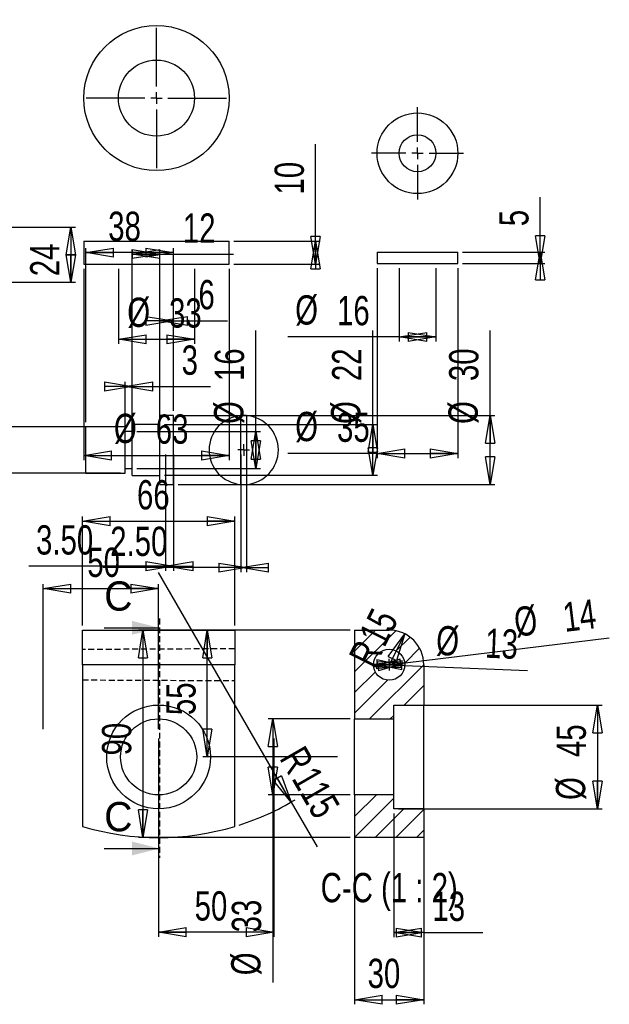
# Model space of a CAD drawing. Extents: x -13 to 240, y -14 to 200.
# Tile 2 of 2: x 112 to 240, y -14 to 200. Entities that reach past the tile are written whole.
import ezdxf

# ---------------------------------------------------------------- set-up
doc = ezdxf.new("R2010")
doc.units = 0
doc.header["$PDSIZE"] = -1
doc.linetypes.add('CENTERX2', pattern=[20.32, 12.7, -2.54, 2.54, -2.54])
doc.linetypes.add('HIDDEN', pattern=[1.905, 1.27, -0.635])
doc.layers.get('0').update_dxf_attribs({"linetype": 'CONTINUOUS'})
doc.layers.get('DEFPOINTS').update_dxf_attribs({"linetype": 'CONTINUOUS'})
doc.styles.add('SLDTEXTSTYLE0', font='txt', dxfattribs={"width": 0.75})
doc.dimstyles.new('SLDDIMSTYLE0', dxfattribs={"dimtxt": 6.35, "dimasz": 6, "dimexe": 1, "dimexo": 0.0625, "dimgap": 1.5875, "dimtad": 2, "dimlfac": 2, "dimzin": 12, "dimtxsty": 'STANDARD', "dimblk1": 'CLOSED', "dimblk2": 'CLOSED', "dimsah": 1, "dimcen": 0.09, "dimclrd": 7, "dimclre": 7, "dimclrt": 7, "dimazin": 3, "dimtfac": 1, "dimtdec": 4, "dimtofl": 0, "dimtmove": 0, "dimatfit": 3, "dimtolj": 1, "dimtzin": 12})
doc.dimstyles.new('SLDDIMSTYLE1', dxfattribs={"dimtxt": 6.35, "dimasz": 6, "dimexe": 1, "dimexo": 0.0625, "dimgap": 1.5875, "dimtad": 2, "dimlfac": 2, "dimzin": 12, "dimtxsty": 'STANDARD', "dimblk1": 'CLOSED', "dimblk2": 'CLOSED', "dimsah": 1, "dimcen": 0.09, "dimclrd": 7, "dimclre": 7, "dimclrt": 7, "dimazin": 3, "dimtfac": 1, "dimtdec": 4, "dimtofl": 0, "dimtmove": 0, "dimatfit": 3, "dimtolj": 1, "dimtzin": 12})
doc.dimstyles.new('SLDDIMSTYLE2', dxfattribs={"dimtxt": 6.35, "dimasz": 6, "dimexe": 1, "dimexo": 0.0625, "dimgap": 1.5875, "dimtad": 2, "dimlfac": 2, "dimzin": 12, "dimtxsty": 'STANDARD', "dimblk1": 'CLOSED', "dimblk2": 'CLOSED', "dimsah": 1, "dimcen": 0.09, "dimclrd": 7, "dimclre": 7, "dimclrt": 7, "dimazin": 3, "dimtfac": 1, "dimtdec": 4, "dimtofl": 0, "dimtmove": 0, "dimatfit": 3, "dimtolj": 1, "dimtzin": 12})
doc.dimstyles.new('SLDDIMSTYLE4', dxfattribs={"dimtxt": 6.35, "dimasz": 6, "dimexe": 1, "dimexo": 0.0625, "dimgap": 1.5875, "dimtad": 2, "dimlfac": 2, "dimzin": 12, "dimtxsty": 'STANDARD', "dimblk1": 'CLOSED', "dimblk2": 'CLOSED', "dimsah": 1, "dimcen": 0.09, "dimclrd": 7, "dimclre": 7, "dimclrt": 7, "dimazin": 3, "dimtfac": 1, "dimtdec": 4, "dimtofl": 0, "dimtmove": 0, "dimatfit": 3, "dimtolj": 1, "dimtzin": 12})
doc.dimstyles.new('SLDDIMSTYLE6', dxfattribs={"dimtxt": 6.35, "dimasz": 6, "dimexe": 1, "dimexo": 0.0625, "dimgap": 1.5875, "dimtad": 2, "dimlfac": 2, "dimzin": 12, "dimtxsty": 'STANDARD', "dimblk1": 'CLOSED', "dimblk2": 'CLOSED', "dimsah": 1, "dimcen": 0.09, "dimclrd": 7, "dimclre": 7, "dimclrt": 7, "dimazin": 3, "dimtfac": 1, "dimtdec": 4, "dimtmove": 0, "dimatfit": 3, "dimtolj": 1, "dimtzin": 12})
doc.dimstyles.new('SLDDIMSTYLE7', dxfattribs={"dimtxt": 6.35, "dimasz": 6, "dimexe": 1, "dimexo": 0.0625, "dimgap": 1.5875, "dimtad": 2, "dimlfac": 2, "dimzin": 4, "dimtxsty": 'STANDARD', "dimblk1": 'CLOSED', "dimblk2": 'CLOSED', "dimsah": 1, "dimcen": 0.09, "dimclrd": 7, "dimclre": 7, "dimclrt": 7, "dimazin": 3, "dimtfac": 1, "dimtdec": 4, "dimtofl": 0, "dimtmove": 0, "dimatfit": 3, "dimtolj": 1, "dimtzin": 12})

# ---------------------------------------------------------------- blocks, each defined once
blk = doc.blocks.new('_CLOSED')
at = {"color": 0, "linetype": 'BYBLOCK'}
for p, q in [((-1, 0.166667), (0, 0)), ((-1, 0.166667), (-1, -0.166667)), ((0, 0), (-1, -0.166667)), ((0, 0), (-1, 0))]:
    blk.add_line(p, q, dxfattribs=at)
blk = doc.blocks.new('*D14')
at = {"color": 7}
for p, q in [((125.54, 68.44), (125.54, 92.09)), ((158.54, 68.44), (158.54, 92.09)), ((125.54, 91.09), (158.54, 91.09))]:
    blk.add_line(p, q, dxfattribs=at)
at = {"layer": 'DEFPOINTS', "color": 7}
for p in [(125.54, 67.44), (158.54, 67.44)]:
    blk.add_point(p, dxfattribs=at)
at = {"xscale": 6, "yscale": 6}
for p, rotation in [((125.54, 91.09), 180), ((158.54, 91.09), 360)]:
    blk.add_blockref('_CLOSED', p, dxfattribs=dict(at, rotation=rotation))
at = {"color": 7, "insert": (137.35, 93.54), "char_height": 6.35, "attachment_point": 7, "style": 'SLDTEXTSTYLE0'}
blk.add_mtext('66', dxfattribs=at)
blk = doc.blocks.new('*D15')
at = {"color": 7}
for q in [(142.04, 79.94), (176.4, 20.43)]:
    blk.add_line((170.79, 30.14), q, dxfattribs=at)
blk.add_arc((142.04, 79.94), 57.5, 287.6722, 300.9963, dxfattribs=at)
at = {"layer": 'DEFPOINTS', "color": 7}
for p in [(142.04, 79.94), (170.79, 30.14)]:
    blk.add_point(p, dxfattribs=at)
at = {"xscale": 6, "yscale": 6, "rotation": 300}
blk.add_blockref('_CLOSED', (170.79, 30.14), dxfattribs=at)
at = {"color": 7, "char_height": 6.35, "attachment_point": 7, "rotation": 300, "style": 'SLDTEXTSTYLE0'}
for s, insert in [('R', (168.11, 39.64)), ('115', (170.68, 35.19))]:
    blk.add_mtext(s, dxfattribs=dict(at, insert=insert))
blk = doc.blocks.new('*D16')
at = {"color": 7}
for p, q in [((117.04, 45.94), (117.04, 77.44)), ((142.04, 45.94), (142.04, 77.44)), ((117.04, 76.44), (142.04, 76.44))]:
    blk.add_line(p, q, dxfattribs=at)
at = {"layer": 'DEFPOINTS', "color": 7}
for p in [(117.04, 44.94), (142.04, 44.94)]:
    blk.add_point(p, dxfattribs=at)
at = {"xscale": 6, "yscale": 6}
for p, rotation in [((117.04, 76.44), 180), ((142.04, 76.44), 360)]:
    blk.add_blockref('_CLOSED', p, dxfattribs=dict(at, rotation=rotation))
at = {"color": 7, "insert": (126.58, 78.89), "char_height": 6.35, "attachment_point": 7, "style": 'SLDTEXTSTYLE0'}
blk.add_mtext('50', dxfattribs=at)
blk = doc.blocks.new('*D17')
at = {"color": 7}
for p, q in [((142.04, 43.94), (142.04, 0.9)), ((167.04, 43.94), (167.04, 0.9)), ((167.04, 1.9), (142.04, 1.9))]:
    blk.add_line(p, q, dxfattribs=at)
at = {"layer": 'DEFPOINTS', "color": 7}
for p in [(142.04, 44.94), (167.04, 44.94)]:
    blk.add_point(p, dxfattribs=at)
at = {"xscale": 6, "yscale": 6}
for p, rotation in [((142.04, 1.9), 180), ((167.04, 1.9), 360)]:
    blk.add_blockref('_CLOSED', p, dxfattribs=dict(at, rotation=rotation))
at = {"color": 7, "insert": (149.85, 4.35), "char_height": 6.35, "attachment_point": 7, "style": 'SLDTEXTSTYLE0'}
blk.add_mtext('50', dxfattribs=at)
blk = doc.blocks.new('*D26')
at = {"color": 7}
for p, q in [((60.5, 154.89), (123.99, 154.89)), ((122.99, 154.89), (122.99, 142.89)), ((60.5, 142.89), (123.99, 142.89))]:
    blk.add_line(p, q, dxfattribs=at)
at = {"layer": 'DEFPOINTS', "color": 7}
for p in [(59.5, 154.89), (59.5, 142.89)]:
    blk.add_point(p, dxfattribs=at)
at = {"xscale": 6, "yscale": 6}
for p, rotation in [((122.99, 154.89), 90), ((122.99, 142.89), 270)]:
    blk.add_blockref('_CLOSED', p, dxfattribs=dict(at, rotation=rotation))
at = {"color": 7, "insert": (120.54, 144.21), "char_height": 6.35, "attachment_point": 7, "rotation": 90, "style": 'SLDTEXTSTYLE0'}
blk.add_mtext('24', dxfattribs=at)
blk = doc.blocks.new('*D28')
at = {"color": 7}
for p, q in [((183.53, 67.44), (137.65, 67.44)), ((138.65, 67.44), (138.65, 22.44)), ((183.53, 22.44), (137.65, 22.44))]:
    blk.add_line(p, q, dxfattribs=at)
at = {"layer": 'DEFPOINTS', "color": 7}
for p in [(184.53, 67.44), (184.53, 22.44)]:
    blk.add_point(p, dxfattribs=at)
at = {"xscale": 6, "yscale": 6}
for p, rotation in [((138.65, 67.44), 90), ((138.65, 22.44), 270)]:
    blk.add_blockref('_CLOSED', p, dxfattribs=dict(at, rotation=rotation))
at = {"color": 7, "insert": (136.2, 40.25), "char_height": 6.35, "attachment_point": 7, "rotation": 90, "style": 'SLDTEXTSTYLE0'}
blk.add_mtext('90', dxfattribs=at)
blk = doc.blocks.new('*D29')
at = {"color": 7}
for p, q in [((184.53, 23.85), (184.53, -13.74)), ((199.53, 23.85), (199.53, -13.74)), ((184.53, -12.74), (199.53, -12.74))]:
    blk.add_line(p, q, dxfattribs=at)
at = {"layer": 'DEFPOINTS', "color": 7}
for p in [(184.53, 24.85), (199.53, 24.85)]:
    blk.add_point(p, dxfattribs=at)
at = {"xscale": 6, "yscale": 6}
for p, rotation in [((184.53, -12.74), 180), ((199.53, -12.74), 360)]:
    blk.add_blockref('_CLOSED', p, dxfattribs=dict(at, rotation=rotation))
at = {"color": 7, "insert": (187.34, -10.29), "char_height": 6.35, "attachment_point": 7, "style": 'SLDTEXTSTYLE0'}
blk.add_mtext('30', dxfattribs=at)
blk = doc.blocks.new('*D30')
at = {"color": 7}
blk.add_line((195.39, 66.64), (192.03, 59.94), dxfattribs=at)
at = {"layer": 'DEFPOINTS', "color": 7}
for p in [(195.39, 66.64), (192.03, 59.94)]:
    blk.add_point(p, dxfattribs=at)
at = {"xscale": 6, "yscale": 6, "rotation": 63.4175821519}
blk.add_blockref('_CLOSED', (195.39, 66.64), dxfattribs=at)
at = {"color": 7, "char_height": 6.35, "attachment_point": 7, "rotation": 63.4176, "style": 'SLDTEXTSTYLE0'}
for s, insert in [('15', (191.05, 63.46)), ('R', (188.76, 58.87))]:
    blk.add_mtext(s, dxfattribs=dict(at, insert=insert))
blk = doc.blocks.new('*D31')
at = {"color": 7}
for p, q in [((183.53, 67.44), (151.59, 67.44)), ((152.59, 39.94), (152.59, 67.44)), ((180.82, 39.94), (151.59, 39.94))]:
    blk.add_line(p, q, dxfattribs=at)
at = {"layer": 'DEFPOINTS', "color": 7}
for p in [(184.53, 67.44), (181.82, 39.94)]:
    blk.add_point(p, dxfattribs=at)
at = {"xscale": 6, "yscale": 6}
for p, rotation in [((152.59, 67.44), 90), ((152.59, 39.94), 270)]:
    blk.add_blockref('_CLOSED', p, dxfattribs=dict(at, rotation=rotation))
at = {"color": 7, "insert": (150.14, 49), "char_height": 6.35, "attachment_point": 7, "rotation": 90, "style": 'SLDTEXTSTYLE0'}
blk.add_mtext('55', dxfattribs=at)
blk = doc.blocks.new('*D32')
at = {"color": 7}
for p, q in [((193.03, 27.69), (193.03, 0.81)), ((199.53, 27.69), (199.53, 0.81)), ((199.53, 1.81), (193.03, 1.81)), ((199.53, 1.81), (212.35, 1.81))]:
    blk.add_line(p, q, dxfattribs=at)
at = {"layer": 'DEFPOINTS', "color": 7}
for p in [(193.03, 28.69), (199.53, 28.69)]:
    blk.add_point(p, dxfattribs=at)
at = {"xscale": 6, "yscale": 6}
for p, rotation in [((193.03, 1.81), 180), ((199.53, 1.81), 360)]:
    blk.add_blockref('_CLOSED', p, dxfattribs=dict(at, rotation=rotation))
at = {"color": 7, "insert": (201.39, 4.26), "char_height": 6.35, "attachment_point": 7, "style": 'SLDTEXTSTYLE0'}
blk.add_mtext('13', dxfattribs=at)
blk = doc.blocks.new('*D33')
at = {"color": 7}
for p, q in [((194.03, 51.19), (238.19, 51.19)), ((237.19, 51.19), (237.19, 28.69)), ((194.03, 28.69), (238.19, 28.69))]:
    blk.add_line(p, q, dxfattribs=at)
at = {"layer": 'DEFPOINTS', "color": 7}
for p in [(193.03, 51.19), (193.03, 28.69)]:
    blk.add_point(p, dxfattribs=at)
at = {"xscale": 6, "yscale": 6}
for p, rotation in [((237.19, 51.19), 90), ((237.19, 28.69), 270)]:
    blk.add_blockref('_CLOSED', p, dxfattribs=dict(at, rotation=rotation))
at = {"color": 7, "char_height": 6.35, "attachment_point": 7, "rotation": 90, "style": 'SLDTEXTSTYLE0'}
for s, insert in [('45', (234.74, 39.91)), ('%%c', (234.74, 30.59))]:
    blk.add_mtext(s, dxfattribs=dict(at, insert=insert))
blk = doc.blocks.new('*D34')
at = {"color": 7}
for p, q in [((183.53, 48.19), (165.8, 48.19)), ((166.8, 48.19), (166.8, 31.69)), ((183.53, 31.69), (165.8, 31.69)), ((166.8, 31.69), (166.8, -9.03))]:
    blk.add_line(p, q, dxfattribs=at)
at = {"layer": 'DEFPOINTS', "color": 7}
for p in [(184.53, 48.19), (184.53, 31.69)]:
    blk.add_point(p, dxfattribs=at)
at = {"xscale": 6, "yscale": 6}
for p, rotation in [((166.8, 48.19), 90), ((166.8, 31.69), 270)]:
    blk.add_blockref('_CLOSED', p, dxfattribs=dict(at, rotation=rotation))
at = {"color": 7, "char_height": 6.35, "attachment_point": 7, "rotation": 90, "style": 'SLDTEXTSTYLE0'}
for s, insert in [('33', (164.35, 1.87)), ('%%c', (164.35, -7.44))]:
    blk.add_mtext(s, dxfattribs=dict(at, insert=insert))
blk = doc.blocks.new('*D35')
at = {"color": 7}
for q in [(239.73, 65.79), (188.56, 59.51)]:
    blk.add_line((195.5, 60.36), q, dxfattribs=at)
at = {"layer": 'DEFPOINTS', "color": 7}
for p in [(195.5, 60.36), (188.56, 59.51)]:
    blk.add_point(p, dxfattribs=at)
at = {"xscale": 6, "yscale": 6}
for p, rotation in [((188.56, 59.51), 187.0025422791), ((195.5, 60.36), 7.0025422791)]:
    blk.add_blockref('_CLOSED', p, dxfattribs=dict(at, rotation=rotation))
at = {"color": 7, "char_height": 6.35, "attachment_point": 7, "rotation": 7.0025, "style": 'SLDTEXTSTYLE0'}
for s, insert in [('%%c', (219.56, 65.74)), ('14', (230.12, 67.04))]:
    blk.add_mtext(s, dxfattribs=dict(at, insert=insert))
blk = doc.blocks.new('*D36')
at = {"color": 7}
for q in [(188.78, 60.07), (221.99, 58.7)]:
    blk.add_line((195.28, 59.8), q, dxfattribs=at)
at = {"layer": 'DEFPOINTS', "color": 7}
for p in [(188.78, 60.07), (195.28, 59.8)]:
    blk.add_point(p, dxfattribs=at)
at = {"xscale": 6, "yscale": 6}
for p, rotation in [((188.78, 60.07), 177.6304623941), ((195.28, 59.8), 357.6304623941)]:
    blk.add_blockref('_CLOSED', p, dxfattribs=dict(at, rotation=rotation))
at = {"color": 7, "char_height": 6.35, "attachment_point": 7, "rotation": 357.6305, "style": 'SLDTEXTSTYLE0'}
for s, insert in [('%%c', (202.08, 61.82)), ('13', (212.71, 61.38))]:
    blk.add_mtext(s, dxfattribs=dict(at, insert=insert))
blk = doc.blocks.new('SW_CENTERMARK4')
at = {"color": 7, "linetype": 'CONTINUOUS'}
for q in [(190.78, 59.94), (192.03, 61.19), (192.03, 58.69), (193.28, 59.94)]:
    blk.add_line((192.03, 59.94), q, dxfattribs=at)
blk = doc.blocks.new('*D38')
at = {"color": 7}
for p, q in [((142.29, 115.02), (142.29, 135.51)), ((145.29, 115.02), (145.29, 135.51)), ((142.29, 134.51), (145.29, 134.51)), ((145.29, 134.51), (156.95, 134.51))]:
    blk.add_line(p, q, dxfattribs=at)
at = {"layer": 'DEFPOINTS', "color": 7}
for p in [(142.29, 114.02), (145.29, 114.02)]:
    blk.add_point(p, dxfattribs=at)
at = {"xscale": 6, "yscale": 6}
for p, rotation in [((145.29, 134.51), 360), ((142.29, 134.51), 180)]:
    blk.add_blockref('_CLOSED', p, dxfattribs=dict(at, rotation=rotation))
at = {"color": 7, "insert": (150.67, 136.96), "char_height": 6.35, "attachment_point": 7, "style": 'SLDTEXTSTYLE0'}
blk.add_mtext('6', dxfattribs=at)
blk = doc.blocks.new('*D39')
at = {"color": 7}
for p, q in [((126.29, 112.52), (126.29, 150.33)), ((145.29, 115.02), (145.29, 150.33)), ((145.29, 149.33), (126.29, 149.33))]:
    blk.add_line(p, q, dxfattribs=at)
at = {"layer": 'DEFPOINTS', "color": 7}
for p in [(145.29, 114.02), (126.29, 111.52)]:
    blk.add_point(p, dxfattribs=at)
at = {"xscale": 6, "yscale": 6}
for p, rotation in [((126.29, 149.33), 180), ((145.29, 149.33), 360)]:
    blk.add_blockref('_CLOSED', p, dxfattribs=dict(at, rotation=rotation))
at = {"color": 7, "insert": (131.11, 151.78), "char_height": 6.35, "attachment_point": 7, "style": 'SLDTEXTSTYLE0'}
blk.add_mtext('38', dxfattribs=at)
blk = doc.blocks.new('*D40')
at = {"color": 7}
for p, q in [((136.29, 113.02), (136.29, 150.03)), ((142.29, 113.02), (142.29, 150.03)), ((136.29, 149.03), (142.29, 149.03)), ((142.29, 149.03), (158.25, 149.03))]:
    blk.add_line(p, q, dxfattribs=at)
at = {"layer": 'DEFPOINTS', "color": 7}
for p in [(136.29, 112.02), (142.29, 112.02)]:
    blk.add_point(p, dxfattribs=at)
at = {"xscale": 6, "yscale": 6}
for p, rotation in [((136.29, 149.03), 180), ((142.29, 149.03), 360)]:
    blk.add_blockref('_CLOSED', p, dxfattribs=dict(at, rotation=rotation))
at = {"color": 7, "insert": (147.29, 151.48), "char_height": 6.35, "attachment_point": 7, "style": 'SLDTEXTSTYLE0'}
blk.add_mtext('12', dxfattribs=at)
blk = doc.blocks.new('*D41')
at = {"color": 7}
for p, q in [((134.79, 111.52), (134.79, 121.3)), ((134.79, 120.3), (136.29, 120.3)), ((136.29, 111.52), (136.29, 121.3)), ((136.29, 120.3), (153.31, 120.3))]:
    blk.add_line(p, q, dxfattribs=at)
at = {"layer": 'DEFPOINTS', "color": 7}
for p in [(134.79, 110.52), (136.29, 110.52)]:
    blk.add_point(p, dxfattribs=at)
at = {"xscale": 6, "yscale": 6}
for p, rotation in [((136.29, 120.3), 360), ((134.79, 120.3), 180)]:
    blk.add_blockref('_CLOSED', p, dxfattribs=dict(at, rotation=rotation))
at = {"color": 7, "insert": (147.03, 122.75), "char_height": 6.35, "attachment_point": 7, "style": 'SLDTEXTSTYLE0'}
blk.add_mtext('3', dxfattribs=at)
blk = doc.blocks.new('*D42')
at = {"color": 7}
for p, q in [((108.11, 111.52), (108.11, 127.82)), ((133.79, 111.52), (107.11, 111.52)), ((108.11, 101.52), (108.11, 111.52)), ((133.79, 101.52), (107.11, 101.52))]:
    blk.add_line(p, q, dxfattribs=at)
at = {"layer": 'DEFPOINTS', "color": 7}
for p in [(134.79, 111.52), (134.79, 101.52)]:
    blk.add_point(p, dxfattribs=at)
at = {"xscale": 6, "yscale": 6}
for p, rotation in [((108.11, 111.52), 90), ((108.11, 101.52), 270)]:
    blk.add_blockref('_CLOSED', p, dxfattribs=dict(at, rotation=rotation))
at = {"color": 7, "char_height": 6.35, "attachment_point": 7, "rotation": 90, "style": 'SLDTEXTSTYLE0'}
for s, insert in [('20', (105.66, 116.86)), ('%%c', (105.66, 107.55))]:
    blk.add_mtext(s, dxfattribs=dict(at, insert=insert))
blk = doc.blocks.new('*D43')
at = {"color": 7}
for p, q in [((213.9, 114.02), (213.9, 132.43)), ((146.29, 114.02), (214.9, 114.02)), ((213.9, 99.02), (213.9, 114.02)), ((146.29, 99.02), (214.9, 99.02))]:
    blk.add_line(p, q, dxfattribs=at)
at = {"layer": 'DEFPOINTS', "color": 7}
for p in [(145.29, 114.02), (145.29, 99.02)]:
    blk.add_point(p, dxfattribs=at)
at = {"xscale": 6, "yscale": 6}
for p, rotation in [((213.9, 114.02), 90), ((213.9, 99.02), 270)]:
    blk.add_blockref('_CLOSED', p, dxfattribs=dict(at, rotation=rotation))
at = {"color": 7, "char_height": 6.35, "attachment_point": 7, "rotation": 90, "style": 'SLDTEXTSTYLE0'}
for s, insert in [('30', (211.45, 121.47)), ('%%c', (211.45, 112.16))]:
    blk.add_mtext(s, dxfattribs=dict(at, insert=insert))
blk = doc.blocks.new('*D44')
at = {"color": 7}
for p, q in [((163.09, 110.52), (163.09, 132.43)), ((137.29, 110.52), (164.09, 110.52)), ((163.09, 102.52), (163.09, 110.52)), ((137.29, 102.52), (164.09, 102.52))]:
    blk.add_line(p, q, dxfattribs=at)
at = {"layer": 'DEFPOINTS', "color": 7}
for p in [(136.29, 110.52), (136.29, 102.52)]:
    blk.add_point(p, dxfattribs=at)
at = {"xscale": 6, "yscale": 6}
for p, rotation in [((163.09, 110.52), 90), ((163.09, 102.52), 270)]:
    blk.add_blockref('_CLOSED', p, dxfattribs=dict(at, rotation=rotation))
at = {"color": 7, "char_height": 6.35, "attachment_point": 7, "rotation": 90, "style": 'SLDTEXTSTYLE0'}
for s, insert in [('16', (160.64, 121.47)), ('%%c', (160.64, 112.16))]:
    blk.add_mtext(s, dxfattribs=dict(at, insert=insert))
blk = doc.blocks.new('*D45')
at = {"color": 7}
for p, q in [((188.45, 112.02), (188.45, 132.43)), ((143.29, 112.02), (189.45, 112.02)), ((188.45, 101.02), (188.45, 112.02)), ((143.29, 101.02), (189.45, 101.02))]:
    blk.add_line(p, q, dxfattribs=at)
at = {"layer": 'DEFPOINTS', "color": 7}
for p in [(142.29, 112.02), (142.29, 101.02)]:
    blk.add_point(p, dxfattribs=at)
at = {"xscale": 6, "yscale": 6}
for p, rotation in [((188.45, 112.02), 90), ((188.45, 101.02), 270)]:
    blk.add_blockref('_CLOSED', p, dxfattribs=dict(at, rotation=rotation))
at = {"color": 7, "char_height": 6.35, "attachment_point": 7, "rotation": 90, "style": 'SLDTEXTSTYLE0'}
for s, insert in [('22', (186, 121.47)), ('%%c', (186, 112.16))]:
    blk.add_mtext(s, dxfattribs=dict(at, insert=insert))
blk = doc.blocks.new('*D46')
at = {"color": 7}
for p, q in [((143.54, 105.52), (143.54, 80.3)), ((145.29, 105.52), (145.29, 80.3)), ((143.54, 81.3), (113.88, 81.3)), ((145.29, 81.3), (143.54, 81.3))]:
    blk.add_line(p, q, dxfattribs=at)
at = {"layer": 'DEFPOINTS', "color": 7}
for p in [(143.54, 106.52), (145.29, 106.52)]:
    blk.add_point(p, dxfattribs=at)
at = {"xscale": 6, "yscale": 6}
blk.add_blockref('_CLOSED', (145.29, 81.3), dxfattribs=at)
at = {"xscale": 6, "yscale": 6, "rotation": 180}
blk.add_blockref('_CLOSED', (143.54, 81.3), dxfattribs=at)
at = {"color": 7, "insert": (115.47, 83.75), "char_height": 6.35, "attachment_point": 7, "style": 'SLDTEXTSTYLE0'}
blk.add_mtext('3.50', dxfattribs=at)
blk = doc.blocks.new('*D47')
at = {"color": 7}
for p, q in [((159.87, 105.52), (159.87, 79.99)), ((161.12, 105.52), (161.12, 79.99)), ((159.87, 80.99), (129.96, 80.99)), ((161.12, 80.99), (159.87, 80.99))]:
    blk.add_line(p, q, dxfattribs=at)
at = {"layer": 'DEFPOINTS', "color": 7}
for p in [(159.87, 106.52), (161.12, 106.52)]:
    blk.add_point(p, dxfattribs=at)
at = {"xscale": 6, "yscale": 6}
for p, rotation in [((161.12, 80.99), 360), ((159.87, 80.99), 180)]:
    blk.add_blockref('_CLOSED', p, dxfattribs=dict(at, rotation=rotation))
at = {"color": 7, "insert": (131.55, 83.44), "char_height": 6.35, "attachment_point": 7, "style": 'SLDTEXTSTYLE0'}
blk.add_mtext('2.50', dxfattribs=at)
blk = doc.blocks.new('SW_CENTERMARK5')
at = {"color": 7, "linetype": 'CONTINUOUS'}
for q in [(160.49, 107.77), (159.24, 106.52), (160.49, 105.27), (161.74, 106.52)]:
    blk.add_line((160.49, 106.52), q, dxfattribs=at)
blk = doc.blocks.new('*D49')
at = {"color": 7}
for p, q in [((133.32, 145.84), (133.32, 129.53)), ((149.82, 145.84), (149.82, 129.53)), ((133.32, 130.53), (149.82, 130.53))]:
    blk.add_line(p, q, dxfattribs=at)
at = {"layer": 'DEFPOINTS', "color": 7}
for p in [(133.32, 146.84), (149.82, 146.84)]:
    blk.add_point(p, dxfattribs=at)
at = {"xscale": 6, "yscale": 6}
for p, rotation in [((133.32, 130.53), 180), ((149.82, 130.53), 360)]:
    blk.add_blockref('_CLOSED', p, dxfattribs=dict(at, rotation=rotation))
at = {"color": 7, "char_height": 6.35, "attachment_point": 7, "style": 'SLDTEXTSTYLE0'}
for s, insert in [('%%c', (135.24, 132.98)), ('33', (144.3, 132.98))]:
    blk.add_mtext(s, dxfattribs=dict(at, insert=insert))
blk = doc.blocks.new('*D50')
at = {"color": 7}
for p, q in [((125.82, 145.84), (125.82, 104.34)), ((157.32, 145.84), (157.32, 104.34)), ((125.82, 105.34), (157.32, 105.34))]:
    blk.add_line(p, q, dxfattribs=at)
at = {"layer": 'DEFPOINTS', "color": 7}
for p in [(125.82, 146.84), (157.32, 146.84)]:
    blk.add_point(p, dxfattribs=at)
at = {"xscale": 6, "yscale": 6}
for p, rotation in [((125.82, 105.34), 180), ((157.32, 105.34), 360)]:
    blk.add_blockref('_CLOSED', p, dxfattribs=dict(at, rotation=rotation))
at = {"color": 7, "char_height": 6.35, "attachment_point": 7, "style": 'SLDTEXTSTYLE0'}
for s, insert in [('%%c', (132.35, 107.79)), ('63', (141.42, 107.79))]:
    blk.add_mtext(s, dxfattribs=dict(at, insert=insert))
blk = doc.blocks.new('*D51')
at = {"color": 7}
for p, q in [((176.07, 151.84), (176.07, 172.9)), ((158.32, 151.84), (177.07, 151.84)), ((176.07, 146.84), (176.07, 151.84)), ((158.32, 146.84), (177.07, 146.84))]:
    blk.add_line(p, q, dxfattribs=at)
at = {"layer": 'DEFPOINTS', "color": 7}
for p in [(157.32, 151.84), (157.32, 146.84)]:
    blk.add_point(p, dxfattribs=at)
at = {"xscale": 6, "yscale": 6}
for p, rotation in [((176.07, 146.84), 270), ((176.07, 151.84), 90)]:
    blk.add_blockref('_CLOSED', p, dxfattribs=dict(at, rotation=rotation))
at = {"color": 7, "insert": (173.62, 161.94), "char_height": 6.35, "attachment_point": 7, "rotation": 90, "style": 'SLDTEXTSTYLE0'}
blk.add_mtext('10', dxfattribs=at)
blk = doc.blocks.new('*D52')
at = {"color": 7}
for p, q in [((194.15, 145.95), (194.15, 130.04)), ((202.15, 145.95), (202.15, 130.04)), ((194.15, 131.04), (170.06, 131.04)), ((194.15, 131.04), (202.15, 131.04))]:
    blk.add_line(p, q, dxfattribs=at)
at = {"layer": 'DEFPOINTS', "color": 7}
for p in [(194.15, 146.95), (202.15, 146.95)]:
    blk.add_point(p, dxfattribs=at)
at = {"xscale": 6, "yscale": 6}
for p, rotation in [((194.15, 131.04), 180), ((202.15, 131.04), 360)]:
    blk.add_blockref('_CLOSED', p, dxfattribs=dict(at, rotation=rotation))
at = {"color": 7, "char_height": 6.35, "attachment_point": 7, "style": 'SLDTEXTSTYLE0'}
for s, insert in [('%%c', (171.64, 133.49)), ('16', (180.71, 133.49))]:
    blk.add_mtext(s, dxfattribs=dict(at, insert=insert))
blk = doc.blocks.new('*D53')
at = {"color": 7}
for p, q in [((189.4, 145.95), (189.4, 104.75)), ((206.9, 145.95), (206.9, 104.75)), ((189.4, 105.75), (170.06, 105.75)), ((189.4, 105.75), (206.9, 105.75))]:
    blk.add_line(p, q, dxfattribs=at)
at = {"layer": 'DEFPOINTS', "color": 7}
for p in [(189.4, 146.95), (206.9, 146.95)]:
    blk.add_point(p, dxfattribs=at)
at = {"xscale": 6, "yscale": 6}
for p, rotation in [((189.4, 105.75), 180), ((206.9, 105.75), 360)]:
    blk.add_blockref('_CLOSED', p, dxfattribs=dict(at, rotation=rotation))
at = {"color": 7, "char_height": 6.35, "attachment_point": 7, "style": 'SLDTEXTSTYLE0'}
for s, insert in [('%%c', (171.64, 108.2)), ('35', (180.71, 108.2))]:
    blk.add_mtext(s, dxfattribs=dict(at, insert=insert))
blk = doc.blocks.new('*D54')
at = {"color": 7}
for p, q in [((224.75, 149.45), (224.75, 161.35)), ((207.9, 149.45), (225.75, 149.45)), ((224.75, 146.95), (224.75, 149.45)), ((207.9, 146.95), (225.75, 146.95))]:
    blk.add_line(p, q, dxfattribs=at)
at = {"layer": 'DEFPOINTS', "color": 7}
for p in [(206.9, 149.45), (206.9, 146.95)]:
    blk.add_point(p, dxfattribs=at)
at = {"xscale": 6, "yscale": 6}
for p, rotation in [((224.75, 146.95), 270), ((224.75, 149.45), 90)]:
    blk.add_blockref('_CLOSED', p, dxfattribs=dict(at, rotation=rotation))
at = {"color": 7, "insert": (222.3, 155.07), "char_height": 6.35, "attachment_point": 7, "rotation": 90, "style": 'SLDTEXTSTYLE0'}
blk.add_mtext('5', dxfattribs=at)
blk = doc.blocks.new('SW_CENTERMARK6')
at = {"color": 7, "linetype": 'CENTERX2'}
for p, q in [((141.57, 185.37), (141.57, 199.87)), ((139.07, 182.87), (124.57, 182.87)), ((144.07, 182.87), (158.57, 182.87)), ((141.57, 180.37), (141.57, 165.87))]:
    blk.add_line(p, q, dxfattribs=at)
at = {"color": 7, "linetype": 'CONTINUOUS'}
for q in [(141.57, 184.12), (140.32, 182.87), (141.57, 181.62), (142.82, 182.87)]:
    blk.add_line((141.57, 182.87), q, dxfattribs=at)
blk = doc.blocks.new('SW_CENTERMARK7')
at = {"color": 7, "linetype": 'CENTERX2'}
for p, q in [((198.15, 173.38), (198.15, 180.88)), ((195.65, 170.88), (188.15, 170.88)), ((200.65, 170.88), (208.15, 170.88)), ((198.15, 168.38), (198.15, 160.88))]:
    blk.add_line(p, q, dxfattribs=at)
at = {"color": 7, "linetype": 'CONTINUOUS'}
for q in [(198.15, 172.13), (196.9, 170.88), (198.15, 169.63), (199.4, 170.88)]:
    blk.add_line((198.15, 170.88), q, dxfattribs=at)

msp = doc.modelspace()

# ---------------------------------------------------------------- linework, layer by layer
at = {"color": 7, "linetype": 'CONTINUOUS'}
for p, q in [((125.8238, 151.8369), (125.8238, 146.8369)), ((125.8238, 151.8369), (141.5738, 151.8369)), ((141.5738, 151.8369), (157.3238, 151.8369)), ((157.3238, 146.8369), (157.3238, 151.8369)), ((189.4035, 149.4459), (189.4035, 146.9459)), ((189.4035, 149.4459), (198.1535, 149.4459)), ((198.1535, 149.4459), (206.9035, 149.4459)), ((206.9035, 146.9459), (206.9035, 149.4459)), ((125.8238, 146.8369), (141.5738, 146.8369)), ((141.5738, 146.8369), (157.3238, 146.8369)), ((189.4035, 146.9459), (198.1535, 146.9459)), ((198.1535, 146.9459), (206.9035, 146.9459)), ((143.5438, 114.0182), (142.2938, 114.0182)), ((142.2938, 106.5182), (142.2938, 114.0182)), ((143.5438, 113.9921), (143.5438, 114.0182)), ((145.2938, 113.9921), (143.5438, 113.9921)), ((145.2938, 99.0443), (145.2938, 113.9921)), ((159.8681, 99.0443), (159.8681, 113.9921)), ((161.1181, 113.9921), (161.1181, 99.0443)), ((134.7938, 111.5182), (126.2938, 111.5182)), ((126.2938, 106.5182), (126.2938, 111.5182)), ((134.7938, 106.5182), (134.7938, 111.5182)), ((142.2938, 112.0182), (136.2938, 112.0182)), ((136.2938, 106.5182), (136.2938, 112.0182)), ((136.2938, 110.5182), (134.7938, 110.5182)), ((126.2938, 101.5182), (126.2938, 106.5182)), ((134.7938, 101.5182), (134.7938, 106.5182)), ((136.2938, 101.0182), (136.2938, 106.5182)), ((142.2938, 99.0182), (142.2938, 106.5182)), ((126.2938, 101.5182), (134.7938, 101.5182)), ((134.7938, 102.5182), (136.2938, 102.5182)), ((136.2938, 101.0182), (142.2938, 101.0182)), ((142.2938, 99.0182), (143.5438, 99.0182)), ((143.5438, 99.0443), (145.2938, 99.0443)), ((143.5438, 99.0182), (143.5438, 99.0443)), ((125.5405, 59.9356), (125.5405, 67.4356)), ((125.5405, 67.4356), (158.5405, 67.4356)), ((130.2438, 67.9362), (142.2438, 67.9362)), ((158.5405, 67.4356), (158.5405, 59.9356)), ((184.5292, 67.3863), (184.5785, 67.4356)), ((184.5292, 62.8961), (189.0687, 67.4356)), ((184.5292, 67.4356), (192.0292, 67.4356)), ((184.5292, 67.4356), (184.5292, 48.1831)), ((184.5292, 58.406), (193.4273, 67.3041)), ((193.5586, 62.9453), (196.5404, 65.9271)), ((195.3872, 60.2838), (198.6194, 63.516)), ((125.5405, 59.9356), (125.5405, 24.8539)), ((158.5405, 59.9356), (125.5405, 59.9356)), ((158.5405, 24.8539), (158.5405, 59.9356)), ((187.7767, 48.1831), (199.5292, 59.9356)), ((199.5292, 59.9356), (199.5292, 51.1838)), ((184.5292, 53.9159), (189.0195, 58.4062)), ((184.5292, 49.4257), (191.681, 56.5776)), ((195.2675, 51.1838), (199.5292, 55.4455)), ((193.0292, 51.1838), (199.5292, 51.1838)), ((193.0292, 48.1831), (193.0292, 51.1838)), ((199.5292, 28.6874), (199.5292, 51.1838)), ((184.5292, 31.6881), (184.5292, 48.1831)), ((184.5292, 48.1831), (193.0292, 48.1831)), ((192.2668, 48.1831), (193.0292, 48.9455)), ((193.0292, 31.6881), (193.0292, 48.1831)), ((184.5292, 31.4652), (184.7521, 31.6881)), ((184.5292, 26.9751), (189.2422, 31.6881)), ((193.0292, 31.6881), (184.5292, 31.6881)), ((184.5292, 31.6881), (184.5292, 22.436)), ((184.5292, 22.485), (193.0292, 30.985)), ((193.0292, 28.6874), (193.0292, 31.6881)), ((188.9703, 22.436), (195.2218, 28.6874)), ((199.5292, 28.6874), (193.0292, 28.6874)), ((193.4604, 22.436), (199.5292, 28.5047)), ((199.5292, 28.6874), (199.5292, 22.436)), ((197.9506, 22.436), (199.5292, 24.0146)), ((199.5292, 22.436), (184.5292, 22.436)), ((130.2438, 20.0652), (142.2438, 20.0652))]:
    msp.add_line(p, q, dxfattribs=at)
at = {"color": 7, "linetype": 'HIDDEN'}
msp.add_line((142.2438, 69.9362), (142.2438, 18.0652), dxfattribs=at)
at = {"color": 9, "linetype": 'HIDDEN'}
for p, q in [((158.5405, 63.3931), (125.5405, 63.2281)), ((125.5405, 56.6431), (158.5405, 56.4781))]:
    msp.add_line(p, q, dxfattribs=at)
at = {"color": 7, "linetype": 'CONTINUOUS'}
for centre, radius in [((141.5738, 182.868), 15.75), ((141.5738, 182.868), 8.25), ((198.1535, 170.884), 8.75), ((198.1535, 170.884), 4), ((192.0292, 59.9356), 3.376), ((142.0405, 39.9356), 11.25), ((142.0405, 39.9356), 8.25)]:
    msp.add_circle(centre, radius, dxfattribs=at)
for centre, radius, start, end in [((160.4931, 106.5182), 7.5, 94.780192, 265.219808), ((160.4931, 106.5182), 7.5, 85.219808, 94.780192), ((160.4931, 106.5182), 7.5, 274.780192, 85.219808), ((160.4931, 106.5182), 7.5, 265.219808, 274.780192), ((192.0292, 59.9356), 7.5, 360, 90), ((142.0405, 79.9356), 57.5, 253.324165, 286.675835)]:
    msp.add_arc(centre, radius, start, end, dxfattribs=at)
for points in [[(142.2438, 67.9362), (136.2438, 69.4362), (136.2438, 66.4362)], [(142.2438, 20.0652), (136.2438, 21.5652), (136.2438, 18.5652)]]:
    msp.add_solid(points, dxfattribs=at)

# ---------------------------------------------------------------- block references
for name in ['SW_CENTERMARK6', 'SW_CENTERMARK7', 'SW_CENTERMARK5', 'SW_CENTERMARK4']:
    msp.add_blockref(name, (0, 0))

# ---------------------------------------------------------------- texts
at = {"color": 7, "char_height": 6.35, "attachment_point": 1}
for insert in [(130.2438, 78.0161), (130.2438, 30.1452)]:
    msp.add_mtext('C', dxfattribs=dict(at, insert=insert))
at = {"color": 7, "insert": (192.0292, 14.761), "char_height": 6.35, "attachment_point": 2, "style": 'SLDTEXTSTYLE0'}
msp.add_mtext('C-C (1 : 2)', dxfattribs=at)

# ---------------------------------------------------------------- dimensions: what is measured, and where the dimension line sits
at = {"color": 7}
for base, p1, p2, angle, picture, middle in [((176.0749, 151.8369), (157.3238, 146.8369), (157.3238, 151.8369), 90, '*D51', (176.0749, 166.6272)), ((224.7492, 149.4459), (206.9035, 146.9459), (206.9035, 149.4459), 90, '*D54', (224.7492, 157.4174)), ((122.9856, 142.892), (59.4966, 154.892), (59.4966, 142.892), 90, '*D26', (122.9856, 148.892)), ((158.5405, 91.0861), (125.5405, 67.4356), (158.5405, 67.4356), 180, '*D14', (142.0405, 91.0861)), ((142.0405, 76.4399), (117.0405, 44.9356), (142.0405, 44.9356), 180, '*D16', (131.2695, 76.4399)), ((138.6494, 22.4356), (184.5292, 67.4356), (184.5292, 22.4356), 270, '*D28', (138.6494, 44.9356)), ((152.5916, 67.4356), (181.8217, 39.9356), (184.5292, 67.4356), 90, '*D31', (152.5916, 53.6856))]:
    dim = msp.add_linear_dim(base=base, p1=p1, p2=p2, angle=angle, dimstyle='SLDDIMSTYLE1', dxfattribs=at)
    dim.commit()
    dim.dimension.update_dxf_attribs({"geometry": picture, "text_midpoint": middle, "dimtype": 160})
for base, p1, p2, dimstyle, picture, middle in [((126.2938, 149.3329), (145.2938, 114.0182), (126.2938, 111.5182), 'SLDDIMSTYLE1', '*D39', (135.7938, 149.3329)), ((142.2938, 149.0329), (136.2938, 112.0182), (142.2938, 112.0182), 'SLDDIMSTYLE1', '*D40', (151.9734, 149.0329)), ((145.2938, 134.5083), (142.2938, 114.0182), (145.2938, 114.0182), 'SLDDIMSTYLE1', '*D38', (153.0153, 134.5083)), ((136.2938, 120.3001), (134.7938, 110.5182), (136.2938, 110.5182), 'SLDDIMSTYLE1', '*D41', (149.3761, 120.3001)), ((143.5438, 81.2992), (145.2938, 106.5182), (143.5438, 106.5182), 'SLDDIMSTYLE7', '*D46', (123.6705, 81.2992)), ((159.8681, 80.9864), (161.1181, 106.5182), (159.8681, 106.5182), 'SLDDIMSTYLE7', '*D47', (139.7447, 80.9864)), ((142.0405, 1.9045), (167.0405, 44.9356), (142.0405, 44.9356), 'SLDDIMSTYLE1', '*D17', (154.5405, 1.9045)), ((193.0292, 1.8131), (199.5292, 28.6856), (193.0292, 28.6856), 'SLDDIMSTYLE1', '*D32', (206.077, 1.8131)), ((199.5292, -12.7373), (184.5292, 24.8539), (199.5292, 24.8539), 'SLDDIMSTYLE1', '*D29', (192.0292, -12.7373))]:
    dim = msp.add_linear_dim(base=base, p1=p1, p2=p2, dimstyle=dimstyle, dxfattribs=at)
    dim.commit()
    dim.dimension.update_dxf_attribs({"geometry": picture, "text_midpoint": middle, "dimtype": 160})
for base, p1, p2, picture, middle in [((157.3238, 105.3402), (125.8238, 146.8369), (157.3238, 146.8369), '*D50', (141.5738, 105.3402)), ((149.8238, 130.5283), (133.3238, 146.8369), (149.8238, 146.8369), '*D49', (144.4556, 130.5283)), ((202.1535, 131.0353), (194.1535, 146.9459), (202.1535, 146.9459), '*D52', (180.8632, 131.0353)), ((206.9035, 105.7528), (189.4035, 146.9459), (206.9035, 146.9459), '*D53', (180.8632, 105.7528))]:
    dim = msp.add_linear_dim(base=base, p1=p1, p2=p2, text='%%c<>', dimstyle='SLDDIMSTYLE4', dxfattribs=at)
    dim.commit()
    dim.dimension.update_dxf_attribs({"geometry": picture, "text_midpoint": middle, "dimtype": 160})
for base, p1, p2, angle, picture, middle in [((163.0931, 110.5182), (136.2938, 102.5182), (136.2938, 110.5182), 90, '*D44', (163.0931, 121.5031)), ((188.4505, 112.0182), (142.2938, 101.0182), (142.2938, 112.0182), 90, '*D45', (188.4505, 121.5031)), ((213.903, 114.0182), (145.2938, 99.0182), (145.2938, 114.0182), 270, '*D43', (213.903, 121.5031)), ((108.1065, 111.5182), (134.7938, 101.5182), (134.7938, 111.5182), 90, '*D42', (108.1065, 116.8924)), ((237.186, 28.6856), (193.0292, 51.1856), (193.0292, 28.6856), 270, '*D33', (237.186, 39.9356)), ((166.7961, 31.6856), (184.5292, 48.1856), (184.5292, 31.6856), 270, '*D34', (166.7961, 1.8969))]:
    dim = msp.add_linear_dim(base=base, p1=p1, p2=p2, angle=angle, text='%%c<>', dimstyle='SLDDIMSTYLE2', dxfattribs=at)
    dim.commit()
    dim.dimension.update_dxf_attribs({"geometry": picture, "text_midpoint": middle, "dimtype": 160})
for center, mpoint, picture, middle in [((142.0405, 79.9356), (170.7905, 30.1391), '*D15', (170.9139, 29.9253)), ((192.0292, 59.9356), (195.3853, 66.6428), '*D30', (194.1923, 64.2587))]:
    dim = msp.add_radius_dim(center=center, mpoint=mpoint, dimstyle='SLDDIMSTYLE0')
    dim.commit()
    dim.dimension.update_dxf_attribs({"geometry": picture, "text_midpoint": middle, "dimtype": 164})
for p1, p2, picture, middle in [((195.5031, 60.3623), (188.5553, 59.5089), '*D35', (229.3341, 64.5178)), ((195.2764, 59.8012), (188.7819, 60.07), '*D36', (211.8069, 59.1172))]:
    dim = msp.add_diameter_dim_2p(p1=p1, p2=p2, dimstyle='SLDDIMSTYLE6')
    dim.commit()
    dim.dimension.update_dxf_attribs({"geometry": picture, "text_midpoint": middle, "dimtype": 163})

doc.saveas('drawing.dxf')
